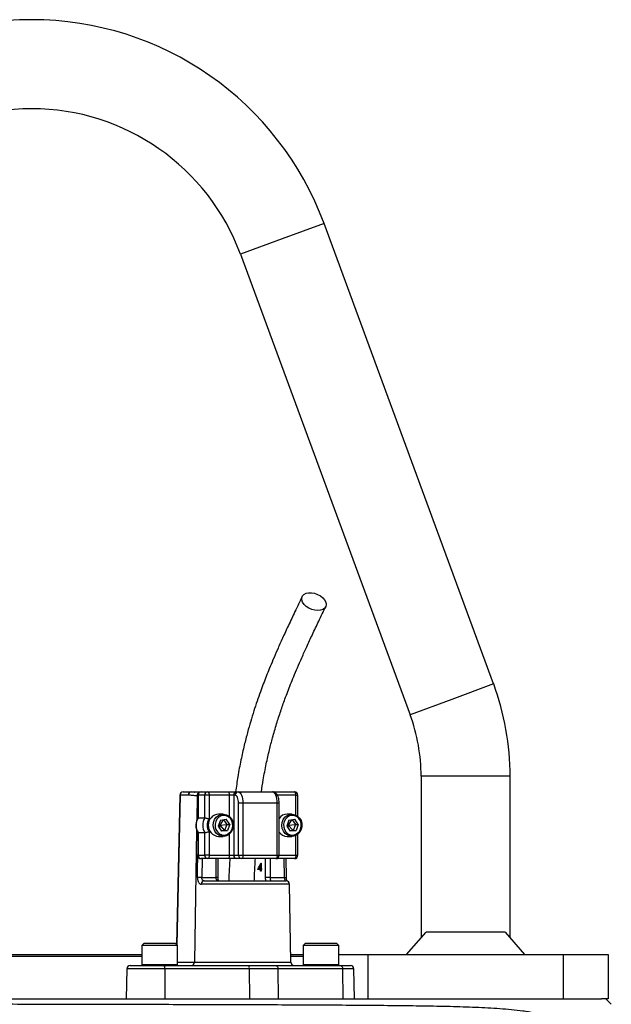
# Model space of a CAD drawing. Header units: millimetres. Extents: x 1298 to 2528, y 500 to 3537.
# Tile 7 of 7: x 1908 to 2174, y 3094 to 3537. Entities that reach past the tile are written whole.
import ezdxf

# ---------------------------------------------------------------- set-up
doc = ezdxf.new("R2010")
doc.units = ezdxf.units.MM

msp = doc.modelspace()

# ---------------------------------------------------------------- linework, layer by layer
at = {"color": 1, "linetype": 'Continuous', "lineweight": 25}
for p, q in [((2044.85, 3445.16), (2026.08, 3438.25)), ((2026.08, 3438.25), (2007.32, 3431.34)), ((2121.08, 3238.25), (2102.32, 3231.34)), ((2102.32, 3231.34), (2083.55, 3224.42)), ((2108.48, 3196.76), (2088.48, 3196.76)), ((2128.48, 3196.76), (2108.48, 3196.76)), ((1980.17, 3188.29), (1978.73, 3121.01)), ((1987.83, 3188.03), (1987.66, 3176.95)), ((1988.15, 3188.03), (1987.83, 3188.03)), ((1988.29, 3188.26), (1988.15, 3188.26)), ((2002.3, 3178.78), (2002.3, 3188.26)), ((2032.21, 3188.26), (2023.87, 3188.26)), ((2032.21, 3179.35), (2032.21, 3188.26)), ((2032.21, 3188.26), (2033.08, 3188.26)), ((2024.68, 3184.76), (2023.81, 3184.76)), ((1987.59, 3172.75), (1986.65, 3113.24)), ((2002.3, 3161.26), (2002.3, 3170.75)), ((2032.21, 3161.26), (2032.21, 3170.17)), ((1988.29, 3161.26), (1988.15, 3161.26)), ((1990.06, 3159.76), (1989.93, 3151.26)), ((1996.34, 3151.26), (1996.34, 3159.76)), ((2018.6, 3151.26), (2018.6, 3159.76)), ((2020.66, 3159.76), (2020.66, 3151.26)), ((2023.81, 3161.26), (2024.68, 3161.26)), ((2024.68, 3161.26), (2032.21, 3161.26)), ((2027.07, 3151.26), (2026.94, 3159.76)), ((2032.21, 3161.26), (2033.08, 3161.26)), ((1997.21, 3151.26), (1996.34, 3151.26)), ((2029.33, 3148.29), (1989.73, 3148.29)), ((1962.98, 3112.16), (1963.73, 3112.16)), ((1963.73, 3112.16), (1978.98, 3112.16)), ((1978.98, 3113.24), (1986.65, 3113.24)), ((1986.65, 3113.24), (2029.94, 3113.24)), ((2035.48, 3112.16), (2036.23, 3112.16)), ((2036.23, 3112.16), (2051.48, 3112.16)), ((1973.3, 3110.29), (1956.22, 3110.29)), ((2058.25, 3110.29), (2053.16, 3110.29))]:
    msp.add_line(p, q, dxfattribs=at)
at = {"color": 7, "linetype": 'Continuous', "lineweight": 25}
for p, q in [((2121.08, 3238.25), (2044.85, 3445.16)), ((2007.32, 3431.34), (2083.55, 3224.42)), ((2088.48, 3196.76), (2088.48, 3124.12)), ((2128.48, 3124.12), (2128.48, 3196.76)), ((1980.03, 3188.3), (1978.6, 3121.15)), ((1983.87, 3188.29), (1980.17, 3188.29)), ((1981.53, 3189.76), (1985.23, 3189.76)), ((1985.23, 3189.76), (1989.65, 3189.76)), ((1988.15, 3188.26), (1988.15, 3178.03)), ((1988.29, 3188.26), (1988.29, 3178.08)), ((1991.25, 3188.26), (1988.29, 3188.26)), ((1989.65, 3189.76), (1992.61, 3189.76)), ((1991.25, 3178.08), (1991.25, 3188.26)), ((1993.24, 3188.26), (1991.25, 3188.26)), ((1992.61, 3189.76), (2001.67, 3189.76)), ((1993.24, 3188.26), (1993.24, 3177.59)), ((2002.3, 3188.26), (1993.24, 3188.26)), ((2001.67, 3189.76), (2005.66, 3189.76)), ((2004.3, 3188.26), (2002.3, 3188.26)), ((2004.93, 3188.26), (2004.3, 3188.26)), ((2004.3, 3188.26), (2004.3, 3161.26)), ((2005.66, 3189.76), (2006.29, 3189.76)), ((2006.29, 3189.76), (2021.7, 3189.76)), ((2021.69, 3189.76), (2022.51, 3189.76)), ((2022.51, 3189.76), (2031.58, 3189.76)), ((2033.08, 3178.81), (2033.08, 3188.26)), ((2008.4, 3184.76), (2006.41, 3184.76)), ((2006.41, 3161.26), (2006.41, 3184.76)), ((2008.4, 3184.76), (2008.4, 3161.26)), ((2023.81, 3184.76), (2008.4, 3184.76)), ((2023.81, 3161.26), (2023.81, 3184.76)), ((2024.68, 3161.26), (2024.68, 3184.76)), ((1988.29, 3178.08), (1991.25, 3178.08)), ((1998.26, 3177.06), (1997.26, 3174.39)), ((1999.6, 3179.76), (1997.42, 3179.76)), ((1999.47, 3177.23), (1997.98, 3174.76)), ((1998.26, 3177.06), (2000.86, 3177.43)), ((1999.7, 3177.26), (2001.18, 3175.14)), ((2002.45, 3175.14), (2000.86, 3177.43)), ((2029.08, 3177.06), (2028.08, 3174.39)), ((2030.42, 3179.76), (2028.24, 3179.76)), ((2030.28, 3177.23), (2028.79, 3174.76)), ((2029.08, 3177.06), (2031.67, 3177.43)), ((2030.52, 3177.26), (2032, 3175.14)), ((2033.26, 3175.14), (2031.67, 3177.43)), ((1997.26, 3174.39), (1998.85, 3172.1)), ((1997.36, 3174.65), (1997.98, 3174.76)), ((1997.67, 3175.48), (1997.98, 3174.76)), ((1997.98, 3174.76), (1997.81, 3173.6)), ((1997.98, 3174.76), (2001.18, 3175.14)), ((1997.98, 3174.76), (2000.18, 3172.47)), ((2000.18, 3172.47), (1998.74, 3172.26)), ((2001.45, 3172.47), (1998.85, 3172.1)), ((2001.18, 3175.14), (2000.18, 3172.47)), ((2000.18, 3172.47), (2001.45, 3172.47)), ((2001.18, 3175.14), (2002.45, 3175.14)), ((2002.45, 3175.14), (2001.45, 3172.47)), ((2028.08, 3174.39), (2029.67, 3172.1)), ((2028.17, 3174.65), (2028.79, 3174.76)), ((2028.48, 3175.48), (2028.79, 3174.76)), ((2028.79, 3174.76), (2028.62, 3173.6)), ((2028.79, 3174.76), (2032, 3175.14)), ((2028.79, 3174.76), (2030.99, 3172.47)), ((2030.99, 3172.47), (2029.55, 3172.26)), ((2032.26, 3172.47), (2029.67, 3172.1)), ((2032, 3175.14), (2030.99, 3172.47)), ((2030.99, 3172.47), (2032.26, 3172.47)), ((2032, 3175.14), (2033.26, 3175.14)), ((2033.26, 3175.14), (2032.26, 3172.47)), ((1988.15, 3171.5), (1988.15, 3161.26)), ((1988.29, 3171.45), (1991.25, 3171.45)), ((1988.29, 3171.45), (1988.29, 3161.26)), ((1991.25, 3161.26), (1991.25, 3171.45)), ((1993.24, 3171.94), (1993.24, 3161.26)), ((1997.42, 3169.76), (1999.6, 3169.76)), ((2028.24, 3169.76), (2030.42, 3169.76)), ((2033.08, 3161.26), (2033.08, 3170.72)), ((1988.29, 3161.26), (1991.25, 3161.26)), ((1992.61, 3159.76), (1989.65, 3159.76)), ((1993.24, 3161.26), (1991.25, 3161.26)), ((2001.67, 3159.76), (1992.61, 3159.76)), ((1993.24, 3161.26), (2002.3, 3161.26)), ((1997.21, 3151.26), (1997.21, 3159.76)), ((2005.66, 3159.76), (2001.67, 3159.76)), ((2002.3, 3161.26), (2004.3, 3161.26)), ((2004.3, 3161.26), (2006.41, 3161.26)), ((2007.77, 3159.76), (2005.66, 3159.76)), ((2006.41, 3161.26), (2008.4, 3161.26)), ((2023.18, 3159.76), (2007.77, 3159.76)), ((2008.4, 3161.26), (2023.81, 3161.26)), ((2031.58, 3159.76), (2023.18, 3159.76)), ((2027.94, 3151.29), (2027.8, 3159.76)), ((2016.35, 3154.95), (2015.1, 3154.95)), ((2015.6, 3155.31), (2016.35, 3155.31)), ((2016.04, 3154.95), (2016.15, 3155.31)), ((2016.35, 3155.31), (2016.35, 3156.83)), ((2016.56, 3156.83), (2016.35, 3156.83)), ((2016.56, 3155.31), (2016.35, 3155.31)), ((2016.35, 3154.14), (2016.35, 3154.95)), ((2016.56, 3154.95), (2016.35, 3154.95)), ((2016.51, 3157.73), (2016.56, 3157.73)), ((2016.56, 3157.73), (2016.56, 3155.31)), ((2016.56, 3155.31), (2016.81, 3155.31)), ((2016.56, 3154.95), (2016.56, 3154.14)), ((2016.81, 3154.95), (2016.56, 3154.95)), ((2016.81, 3155.31), (2016.81, 3154.95)), ((1989.93, 3151.26), (1996.34, 3151.26)), ((2016.56, 3154.14), (2016.35, 3154.14)), ((2020.66, 3151.26), (2018.6, 3151.26)), ((2020.66, 3151.26), (2027.07, 3151.26)), ((1990.91, 3149.76), (2027.83, 3149.76)), ((2029.94, 3113.24), (2029.33, 3148.29)), ((2081.96, 3116.76), (2090.74, 3126.66)), ((2126.22, 3126.66), (2090.74, 3126.66)), ((2126.22, 3126.66), (2135, 3116.76)), ((1963.98, 3121.76), (1962.98, 3120.76)), ((1962.98, 3120.76), (1962.98, 3112.16)), ((1963.73, 3120.76), (1962.98, 3120.76)), ((1978.98, 3120.76), (1963.73, 3120.76)), ((1963.98, 3121.76), (1964.64, 3121.76)), ((1964.64, 3121.76), (1977.98, 3121.76)), ((1978.98, 3120.76), (1977.98, 3121.76)), ((1978.98, 3112.16), (1978.98, 3120.76)), ((2036.48, 3121.76), (2035.48, 3120.76)), ((2035.48, 3120.76), (2035.48, 3112.16)), ((2036.23, 3120.76), (2035.48, 3120.76)), ((2051.48, 3120.76), (2036.23, 3120.76)), ((2036.48, 3121.76), (2037.14, 3121.76)), ((2037.14, 3121.76), (2050.48, 3121.76)), ((2051.48, 3120.76), (2050.48, 3121.76)), ((2051.48, 3112.16), (2051.48, 3120.76)), ((1868.52, 3116.76), (1913.48, 3116.76)), ((1913.48, 3115.76), (1868.52, 3115.76)), ((1913.48, 3116.76), (1962.98, 3116.76)), ((1962.98, 3115.76), (1913.48, 3115.76)), ((2029.88, 3116.76), (2035.48, 3116.76)), ((2035.48, 3115.76), (2029.9, 3115.76)), ((2051.48, 3116.76), (2064.48, 3116.76)), ((2064.48, 3116.76), (2064.48, 3096.76)), ((2064.48, 3116.76), (2152.48, 3116.76)), ((2152.48, 3096.76), (2152.48, 3116.76)), ((2152.48, 3116.76), (2172.48, 3116.76)), ((2172.48, 3116.76), (2172.48, 3096.76)), ((1957.72, 3111.76), (1973.06, 3111.76)), ((1973.06, 3111.76), (2011.04, 3111.76)), ((2011.04, 3111.76), (2023.14, 3111.76)), ((2023.14, 3111.76), (2052.18, 3111.76)), ((2052.18, 3111.76), (2056.75, 3111.76)), ((1956.22, 3110.29), (1955.98, 3096.76)), ((1973.3, 3110.29), (1973.34, 3096.76)), ((2011.28, 3110.29), (1973.3, 3110.29)), ((2011.28, 3110.29), (2011.32, 3096.76)), ((2024.12, 3110.29), (2011.28, 3110.29)), ((2024.12, 3110.29), (2024.28, 3096.76)), ((2053.16, 3110.29), (2024.12, 3110.29)), ((2053.16, 3110.29), (2053.32, 3096.76)), ((2058.48, 3096.76), (2058.25, 3110.29)), ((1695.23, 3096.76), (2169.54, 3096.76)), ((2172.48, 3096.76), (2169.54, 3096.76)), ((2173.94, 3094.3), (2171.48, 3096.76))]:
    msp.add_line(p, q, dxfattribs=at)
at = {"color": 7, "linetype": 'Continuous', "lineweight": 25, "flags": 128}
for points in [[(2042.07, 3271.28), (2040.72, 3271.4), (2039.35, 3271.77), (2038.03, 3272.36), (2036.86, 3273.13), (2035.91, 3274.04), (2035.24, 3275.03), (2034.88, 3276.03), (2034.87, 3276.98), (2035.2, 3277.83), (2035.85, 3278.52), (2036.79, 3279), (2037.94, 3279.25), (2039.25, 3279.25), (2040.62, 3279), (2041.98, 3278.52), (2043.23, 3277.83), (2044.3, 3276.98), (2045.12, 3276.03), (2045.64, 3275.03), (2045.82, 3274.04), (2045.66, 3273.13), (2045.17, 3272.36), (2044.37, 3271.77), (2043.31, 3271.4), (2042.07, 3271.28)], [(1992.61, 3189.76), (1992.73, 3189.74), (1992.85, 3189.65), (1992.96, 3189.51), (1993.05, 3189.32), (1993.13, 3189.1), (1993.19, 3188.84), (1993.23, 3188.56), (1993.24, 3188.26)], [(2001.67, 3189.76), (2001.79, 3189.74), (2001.91, 3189.65), (2002.02, 3189.51), (2002.12, 3189.32), (2002.2, 3189.1), (2002.26, 3188.84), (2002.29, 3188.56), (2002.3, 3188.26)], [(2006.41, 3184.76), (2006.38, 3185.45), (2006.3, 3186.1), (2006.16, 3186.71), (2005.98, 3187.24), (2005.75, 3187.67), (2005.5, 3188), (2005.22, 3188.2), (2004.93, 3188.26)], [(2006.29, 3189.76), (2006.7, 3189.67), (2007.1, 3189.38), (2007.46, 3188.92), (2007.78, 3188.3), (2008.05, 3187.54), (2008.24, 3186.68), (2008.36, 3185.74), (2008.4, 3184.76)], [(2023.81, 3184.76), (2023.77, 3185.74), (2023.65, 3186.68), (2023.45, 3187.54), (2023.19, 3188.3), (2022.87, 3188.92), (2022.51, 3189.38), (2022.11, 3189.67), (2021.7, 3189.76)], [(2032.21, 3188.26), (2032.2, 3188.56), (2032.16, 3188.84), (2032.1, 3189.1), (2032.03, 3189.32), (2031.93, 3189.51), (2031.82, 3189.65), (2031.7, 3189.74), (2031.58, 3189.76)], [(2003.79, 3172.85), (2003.16, 3171.67), (2002.28, 3170.73), (2001.19, 3170.08), (1999.99, 3169.78), (1998.75, 3169.85), (1997.58, 3170.29), (1996.56, 3171.05), (1995.77, 3172.1), (1995.26, 3173.34), (1995.07, 3174.68), (1995.22, 3176.03), (1995.69, 3177.29), (1996.45, 3178.36), (1997.45, 3179.16), (1998.61, 3179.64), (1999.83, 3179.76), (2001.05, 3179.5), (2002.15, 3178.9), (2003.07, 3177.98), (2003.73, 3176.83), (2004.08, 3175.53), (2004.1, 3174.17), (2003.79, 3172.85)], [(2003.54, 3173.08), (2003.82, 3174.29), (2003.78, 3175.54), (2003.42, 3176.73), (2002.77, 3177.76), (2001.89, 3178.55), (2000.84, 3179.03), (1999.71, 3179.16), (1998.6, 3178.94), (1997.58, 3178.38), (1996.75, 3177.53), (1996.17, 3176.45), (1995.89, 3175.24), (1995.93, 3173.98), (1996.29, 3172.8), (1996.93, 3171.77), (1997.82, 3170.98), (1998.87, 3170.5), (2000, 3170.37), (2001.11, 3170.59), (2002.13, 3171.15), (2002.96, 3172), (2003.54, 3173.08)], [(2034.6, 3172.85), (2033.98, 3171.67), (2033.09, 3170.73), (2032, 3170.08), (2030.8, 3169.78), (2029.57, 3169.85), (2028.4, 3170.29), (2027.38, 3171.05), (2026.58, 3172.1), (2026.07, 3173.34), (2025.88, 3174.68), (2026.03, 3176.03), (2026.5, 3177.29), (2027.27, 3178.36), (2028.26, 3179.16), (2029.42, 3179.64), (2030.65, 3179.76), (2031.86, 3179.5), (2032.97, 3178.9), (2033.88, 3177.98), (2034.54, 3176.83), (2034.89, 3175.53), (2034.91, 3174.17), (2034.6, 3172.85)], [(2034.35, 3173.08), (2034.63, 3174.29), (2034.59, 3175.54), (2034.24, 3176.73), (2033.59, 3177.76), (2032.71, 3178.55), (2031.66, 3179.03), (2030.53, 3179.16), (2029.41, 3178.94), (2028.4, 3178.38), (2027.57, 3177.53), (2026.99, 3176.45), (2026.7, 3175.24), (2026.74, 3173.98), (2027.1, 3172.8), (2027.75, 3171.77), (2028.63, 3170.98), (2029.68, 3170.5), (2030.81, 3170.37), (2031.93, 3170.59), (2032.94, 3171.15), (2033.77, 3172), (2034.35, 3173.08)], [(1993.24, 3161.26), (1993.23, 3160.97), (1993.19, 3160.69), (1993.13, 3160.43), (1993.05, 3160.2), (1992.96, 3160.02), (1992.85, 3159.88), (1992.73, 3159.79), (1992.61, 3159.76)], [(2002.3, 3161.26), (2002.29, 3160.97), (2002.26, 3160.69), (2002.2, 3160.43), (2002.12, 3160.2), (2002.02, 3160.02), (2001.91, 3159.88), (2001.79, 3159.79), (2001.67, 3159.76)], [(2008.4, 3161.26), (2008.39, 3160.97), (2008.36, 3160.69), (2008.3, 3160.43), (2008.22, 3160.2), (2008.12, 3160.02), (2008.01, 3159.88), (2007.89, 3159.79), (2007.77, 3159.76)], [(2023.81, 3161.26), (2023.8, 3160.97), (2023.76, 3160.69), (2023.7, 3160.43), (2023.63, 3160.2), (2023.53, 3160.02), (2023.42, 3159.88), (2023.3, 3159.79), (2023.18, 3159.76)], [(2032.21, 3161.26), (2032.2, 3160.97), (2032.16, 3160.69), (2032.1, 3160.43), (2032.03, 3160.2), (2031.93, 3160.02), (2031.82, 3159.88), (2031.7, 3159.79), (2031.58, 3159.76)], [(2023.14, 3111.76), (2023.33, 3111.74), (2023.51, 3111.65), (2023.68, 3111.52), (2023.83, 3111.33), (2023.95, 3111.11), (2024.04, 3110.86), (2024.1, 3110.58), (2024.12, 3110.29)], [(2052.18, 3111.76), (2052.37, 3111.74), (2052.55, 3111.65), (2052.72, 3111.52), (2052.87, 3111.33), (2052.99, 3111.11), (2053.08, 3110.86), (2053.14, 3110.58), (2053.16, 3110.29)]]:
    msp.add_lwpolyline(points, dxfattribs=at)
at = {"color": 1, "linetype": 'Continuous', "lineweight": 25, "flags": 128}
msp.add_lwpolyline([(1987.98, 3151.29), (1988.03, 3154.29), (1988.15, 3161.67)], dxfattribs=at)
at = {"color": 7, "linetype": 'Continuous', "lineweight": 25}
for centre, radius, start, end in [((1913.48, 3396.76), 140, 20.2253, 159.7747), ((1913.48, 3396.76), 100, 20.2253, 159.7747), ((2008.48, 3196.76), 120, 0, 20.2253), ((2008.48, 3196.76), 80, 0, 20.2253), ((1981.53, 3188.26), 1.5, 90, 178.7751), ((1981.61, 3188.33), 1.43, 92.8887, 181.7427), ((1985.3, 3188.33), 1.43, 92.8887, 181.7427), ((1989.65, 3188.26), 1.5, 90, 180), ((1989.72, 3188.33), 1.43, 92.9521, 182.6753), ((1992.68, 3188.33), 1.43, 92.9521, 182.6753), ((2005.73, 3188.33), 1.43, 92.9521, 182.6753), ((2006.36, 3188.33), 1.43, 92.9521, 182.6753), ((2031.58, 3188.26), 1.5, 0, 90), ((1993.89, 3174.76), 6.51, 149.3576, 210.6424), ((1996.85, 3174.76), 6.51, 149.3576, 210.6424), ((1997.18, 3174.76), 4.85, 144.3501, 215.6499), ((1997.81, 3174.76), 5.02, 94.4413, 265.5587), ((2028.31, 3175.35), 4.41, 90.9224, 145.464), ((2028.3, 3174.16), 4.4, 214.4651, 269.1486), ((1989.65, 3161.26), 1.5, 180, 270), ((1989.72, 3161.2), 1.43, 177.3247, 267.0479), ((1992.68, 3161.2), 1.43, 177.3247, 267.0479), ((2005.73, 3161.2), 1.43, 177.3247, 267.0479), ((2007.84, 3161.2), 1.43, 177.3247, 267.0479), ((2023.18, 3161.26), 1.5, 270, 0), ((2031.58, 3161.26), 1.5, 270, 0), ((1987, 3005.98), 145.32, 88.8451, 89.6113), ((1991.09, 3148.41), 1.37, 97.2473, 185.0114), ((2027.83, 3148.26), 1.5, 1, 90), ((1957.72, 3110.26), 1.5, 90, 179), ((1963.38, 3112.16), 0.4, 180, 270), ((1970.79, 3110.65), 2.53, 351.9567, 26.2077), ((1978.58, 3112.16), 0.4, 270, 0), ((1985.22, 3113.19), 1.43, 272.8887, 1.7427), ((2008.77, 3110.65), 2.53, 351.9567, 26.2077), ((2031.44, 3113.26), 1.5, 181, 270), ((2035.88, 3112.16), 0.4, 180, 270), ((2051.08, 3112.16), 0.4, 270, 0), ((2056.75, 3110.26), 1.5, 1, 90)]:
    msp.add_arc(centre, radius, start, end, dxfattribs=at)
at = {"color": 1, "linetype": 'Continuous', "lineweight": 25}
for centre, radius, start, end in [((1980.2, 3190.54), 2.25, 265.8098, 269.3878), ((1989.33, 3188.05), 1.5, 117.3848, 180.6247), ((2022.39, 3189.2), 0.58, 14.8515, 77.9327), ((2027.06, 3167.66), 16.39, 270.052, 273.0796)]:
    msp.add_arc(centre, radius, start, end, dxfattribs=at)
at = {"color": 7, "linetype": 'Continuous', "lineweight": 25}
for centre, major_axis, ratio, start_param, end_param in [((2007.23, 3162.06), (7.5, 16.98), 0.551639, 4.532611, 4.701369), ((2007.23, 3161.52), (7.5, 16.99), 0.551424, 4.587895, 4.679441)]:
    msp.add_ellipse(centre, major_axis=major_axis, ratio=ratio, start_param=start_param, end_param=end_param, dxfattribs=at)
for points, knots in [([(2035.06, 3277.58), (2033.97, 3275.31), (2031.89, 3270.99), (2028.93, 3264.75), (2026.29, 3259.05), (2023.98, 3253.89), (2022, 3249.3), (2020.32, 3245.29), (2018.87, 3241.68), (2017.54, 3238.23), (2016.17, 3234.54), (2014.75, 3230.5), (2013.3, 3226.1), (2011.86, 3221.42), (2010.41, 3216.3), (2008.93, 3210.53), (2007.45, 3203.92), (2006.12, 3196.95), (2005.44, 3192.06), (2005.12, 3189.77)], [0, 0, 0, 0, 0.090226, 0.172297, 0.24625, 0.312101, 0.369843, 0.418614, 0.459916, 0.500053, 0.541062, 0.588734, 0.637577, 0.687635, 0.740223, 0.799189, 0.864687, 0.936625, 1, 1, 1, 1]), ([(2016.73, 3189.76), (2016.99, 3191.57), (2017.6, 3195.87), (2018.82, 3202.15), (2020.24, 3208.44), (2021.8, 3214.44), (2023.5, 3220.26), (2025.36, 3226.03), (2027.05, 3230.84), (2028.55, 3234.85), (2029.86, 3238.22), (2031.3, 3241.78), (2032.97, 3245.75), (2034.92, 3250.23), (2037.17, 3255.22), (2039.71, 3260.68), (2042.55, 3266.66), (2044.55, 3270.81), (2045.59, 3272.97)], [0, 0, 0, 0, 0.052448, 0.124416, 0.189845, 0.248725, 0.318227, 0.384509, 0.448778, 0.490857, 0.532045, 0.575336, 0.626665, 0.686207, 0.7527, 0.827163, 0.909604, 1, 1, 1, 1]), ([(1987.83, 3188.03), (1987.5, 3188.03), (1987.17, 3188.04), (1986.51, 3188.08), (1986.18, 3188.11), (1985.19, 3188.21), (1984.53, 3188.29), (1983.87, 3188.29)], [0, 0, 0, 0, 0.25, 0.25, 0.5, 0.5, 1, 1, 1, 1]), ([(1985.23, 3189.76), (1985.72, 3189.74), (1986.28, 3189.71), (1986.8, 3189.67), (1986.87, 3189.67)], [0, 0, 0, 0, 0.865545, 1, 1, 1, 1]), ([(1988.89, 3189.53), (1988.52, 3189.56), (1987.9, 3189.6), (1987.13, 3189.69), (1986.81, 3189.73)], [0, 0, 0, 0, 0.579011, 1, 1, 1, 1]), ([(2024.68, 3184.76), (2024.67, 3184.98), (2024.66, 3185.6), (2024.52, 3186.62), (2024.2, 3187.75), (2023.73, 3188.65), (2023.11, 3189.3), (2022.43, 3189.69), (2021.93, 3189.74), (2021.7, 3189.76)], [0, 0, 0, 0, 0.088651, 0.257335, 0.430857, 0.616232, 0.757672, 0.88692, 1, 1, 1, 1]), ([(1988.16, 3178.05), (1988.12, 3177.98), (1987.83, 3177.54), (1987.47, 3176.6), (1987.21, 3175.24), (1987.26, 3173.85), (1987.57, 3172.56), (1987.98, 3171.82), (1988.16, 3171.48)], [0, 0, 0, 0, 0.0353333, 0.2328996, 0.4314871, 0.6310888, 0.8313904, 1, 1, 1, 1]), ([(1988.29, 3178.08), (1988.22, 3178.08), (1988.15, 3178.08), (1988.16, 3178.05), (1988.16, 3178.05)], [0, 0, 0, 0, 0.874771, 1, 1, 1, 1]), ([(1991.25, 3178.08), (1991.29, 3178.08), (1991.34, 3178.08), (1991.46, 3178.07), (1991.53, 3178.06), (1991.75, 3178.02), (1991.93, 3177.99), (1992.3, 3177.9), (1992.49, 3177.84), (1992.88, 3177.73), (1993.07, 3177.66), (1993.24, 3177.59)], [0, 0, 0, 0, 0.125, 0.125, 0.25, 0.25, 0.5, 0.5, 0.75, 0.75, 1, 1, 1, 1]), ([(1988.29, 3171.45), (1988.22, 3171.45), (1988.15, 3171.45), (1988.16, 3171.48), (1988.16, 3171.48)], [0, 0, 0, 0, 0.873602, 1, 1, 1, 1]), ([(1991.25, 3171.45), (1991.29, 3171.45), (1991.34, 3171.45), (1991.46, 3171.46), (1991.53, 3171.47), (1991.75, 3171.51), (1991.93, 3171.54), (1992.3, 3171.63), (1992.49, 3171.69), (1992.88, 3171.8), (1993.07, 3171.87), (1993.24, 3171.94)], [0, 0, 0, 0, 0.125, 0.125, 0.25, 0.25, 0.5, 0.5, 0.75, 0.75, 1, 1, 1, 1]), ([(2002.5, 3159.85), (2002.37, 3157.45), (2002.19, 3154.1), (2002.06, 3150.72), (2002.03, 3149.76)], [0, 0, 0, 0, 0.71512, 1, 1, 1, 1]), ([(2013.53, 3149.76), (2013.57, 3150.69), (2013.69, 3154.03), (2013.88, 3157.35), (2014.01, 3159.76)], [0, 0, 0, 0, 0.275869, 1, 1, 1, 1]), ([(1987.98, 3151.29), (1987.98, 3151.08), (1987.99, 3150.88), (1988.03, 3150.48), (1988.06, 3150.28), (1988.14, 3149.91), (1988.19, 3149.74), (1988.31, 3149.41), (1988.38, 3149.26), (1988.53, 3148.99), (1988.62, 3148.86), (1988.81, 3148.66), (1988.91, 3148.57), (1989.13, 3148.43), (1989.24, 3148.38), (1989.48, 3148.31), (1989.6, 3148.29), (1989.73, 3148.29)], [0, 0, 0, 0, 0.125, 0.125, 0.25, 0.25, 0.375, 0.375, 0.5, 0.5, 0.625, 0.625, 0.75, 0.75, 0.875, 0.875, 1, 1, 1, 1]), ([(1990.91, 3149.76), (1990.76, 3149.76), (1990.62, 3149.8), (1990.43, 3149.9), (1990.37, 3149.95), (1990.26, 3150.05), (1990.21, 3150.12), (1990.08, 3150.32), (1990.02, 3150.49), (1989.94, 3150.86), (1989.92, 3151.06), (1989.93, 3151.26)], [0, 0, 0, 0, 0.25, 0.25, 0.375, 0.375, 0.5, 0.5, 0.75, 0.75, 1, 1, 1, 1]), ([(1997.6, 3149.76), (1997.42, 3149.76), (1997.24, 3149.79), (1997.01, 3149.89), (1996.93, 3149.93), (1996.8, 3150.03), (1996.73, 3150.09), (1996.62, 3150.23), (1996.57, 3150.3), (1996.49, 3150.47), (1996.45, 3150.56), (1996.37, 3150.85), (1996.34, 3151.05), (1996.34, 3151.26)], [0, 0, 0, 0, 0.25, 0.25, 0.375, 0.375, 0.5, 0.5, 0.625, 0.625, 0.75, 0.75, 1, 1, 1, 1]), ([(1997.6, 3149.76), (1997.6, 3149.76), (1997.59, 3149.76), (1997.59, 3149.75), (1997.46, 3149.93), (1997.33, 3150.25), (1997.23, 3150.72), (1997.21, 3151.08), (1997.21, 3151.27)], [0, 0, 0, 0, 0.207092, 0.403172, 0.541874, 0.68089, 0.832751, 1, 1, 1, 1]), ([(2020.66, 3151.26), (2020.66, 3151.16), (2020.66, 3151.06), (2020.67, 3150.85), (2020.68, 3150.75), (2020.69, 3150.56), (2020.7, 3150.47), (2020.72, 3150.31), (2020.73, 3150.23), (2020.75, 3150.03), (2020.75, 3149.92), (2020.73, 3149.79), (2020.71, 3149.76), (2020.67, 3149.76)], [0, 0, 0, 0, 0.125, 0.125, 0.25, 0.25, 0.375, 0.375, 0.5, 0.5, 0.75, 0.75, 1, 1, 1, 1]), ([(2027.07, 3151.26), (2027.08, 3151.16), (2027.08, 3151.06), (2027.1, 3150.87), (2027.11, 3150.77), (2027.14, 3150.58), (2027.15, 3150.5), (2027.19, 3150.33), (2027.2, 3150.25), (2027.26, 3150.05), (2027.29, 3149.94), (2027.34, 3149.8), (2027.35, 3149.76), (2027.35, 3149.76)], [0, 0, 0, 0, 0.125, 0.125, 0.25, 0.25, 0.375, 0.375, 0.5, 0.5, 0.75, 0.75, 1, 1, 1, 1]), ([(2028.17, 3149.71), (2028.14, 3149.81), (2028.06, 3150.06), (2027.97, 3150.62), (2027.95, 3151.07), (2027.95, 3151.29)], [0, 0, 0, 0, 0.254136, 0.644592, 1, 1, 1, 1]), ([(1693.57, 3094.72), (1696.83, 3094.72), (1700.22, 3094.71), (1707.25, 3094.71), (1710.89, 3094.7), (1722.16, 3094.69), (1730.16, 3094.68), (1742.9, 3094.67), (1747.26, 3094.66), (1752.88, 3094.65), (1754.01, 3094.65), (1756.29, 3094.65), (1757.43, 3094.65), (1760.89, 3094.64), (1763.21, 3094.64), (1774.91, 3094.63), (1784.58, 3094.62), (1804.5, 3094.59), (1814.75, 3094.58), (1827.94, 3094.56), (1830.6, 3094.56), (1835.95, 3094.55), (1838.65, 3094.54), (1846.76, 3094.53), (1852.18, 3094.52), (1868.49, 3094.5), (1879.44, 3094.48), (1901.49, 3094.45), (1912.58, 3094.43), (1925.15, 3094.4), (1926.55, 3094.4), (1929.34, 3094.39), (1930.73, 3094.39), (1934.9, 3094.38), (1937.67, 3094.38), (1945.95, 3094.36), (1951.43, 3094.35), (1967.76, 3094.31), (1978.48, 3094.29), (1994.33, 3094.24), (1999.57, 3094.23), (2007.38, 3094.2), (2009.97, 3094.19), (2015.13, 3094.17), (2017.69, 3094.17), (2030.37, 3094.12), (2040.13, 3094.07), (2058.94, 3093.96), (2067.98, 3093.9), (2078.83, 3093.78), (2080.98, 3093.75), (2085.23, 3093.7), (2087.34, 3093.67), (2093.57, 3093.57), (2097.61, 3093.49), (2103.5, 3093.35), (2105.44, 3093.29), (2109.25, 3093.17), (2111.14, 3093.1), (2116.71, 3092.86), (2120.32, 3092.68), (2125.6, 3092.3), (2127.34, 3092.17), (2130.78, 3091.84), (2132.49, 3091.65), (2135.05, 3091.3), (2135.9, 3091.17), (2137.61, 3090.88), (2138.47, 3090.72), (2140.2, 3090.36), (2141.08, 3090.15), (2142.86, 3089.67), (2143.77, 3089.4), (2144.71, 3089.05)], [0, 0, 0, 0, 0.03125, 0.03125, 0.0625, 0.0625, 0.125, 0.125, 0.15625, 0.15625, 0.164062, 0.164062, 0.171875, 0.171875, 0.1875, 0.1875, 0.25, 0.25, 0.3125, 0.3125, 0.328125, 0.328125, 0.34375, 0.34375, 0.375, 0.375, 0.4375, 0.4375, 0.5, 0.5, 0.507812, 0.507812, 0.515625, 0.515625, 0.53125, 0.53125, 0.5625, 0.5625, 0.625, 0.625, 0.65625, 0.65625, 0.671875, 0.671875, 0.6875, 0.6875, 0.75, 0.75, 0.8125, 0.8125, 0.828125, 0.828125, 0.84375, 0.84375, 0.875, 0.875, 0.890625, 0.890625, 0.90625, 0.90625, 0.9375, 0.9375, 0.953125, 0.953125, 0.96875, 0.96875, 0.976562, 0.976562, 0.984375, 0.984375, 0.992188, 0.992188, 1, 1, 1, 1])]:
    msp.add_open_spline(points, degree=3, knots=knots, dxfattribs=at)
at = {"color": 1, "linetype": 'Continuous', "lineweight": 25}
msp.add_open_spline([(2018.72, 3149.76), (2018.7, 3149.93), (2018.62, 3150.39), (2018.61, 3150.93), (2018.6, 3151.26)], degree=3, knots=[0, 0, 0, 0, 0.365246, 1, 1, 1, 1], dxfattribs=at)

doc.saveas('drawing.dxf')
